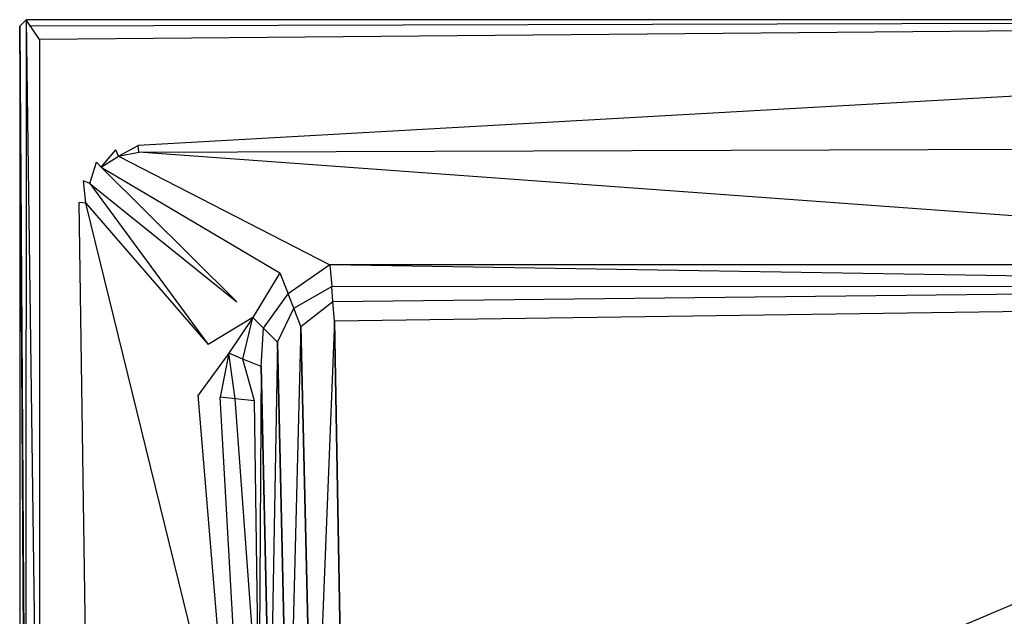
# Model space of a CAD drawing. Extents: x 0 to 1.7, y -0.9 to 0.
# Tile 5 of 6: x 0 to 0.74, y -0.45 to 0. Entities that reach past the tile are written whole.
import ezdxf

# ---------------------------------------------------------------- set-up
doc = ezdxf.new("R2010")
doc.units = 0
for name, color, linetype in [('L0_W_BA170SUB3LIV_4___REPLACEMT', 7, 'CONTINUOUS'), ('L1_W_BA170SUB3LIV_3___REPLACEMT', 7, 'CONTINUOUS'), ('L2_W_BA170SUB3LIV_2___REPLACEMT', 7, 'CONTINUOUS'), ('L3_W_BA170SUB3LIV_1___REPLACEMT', 7, 'CONTINUOUS')]:
    doc.layers.add(name, color=color, linetype=linetype)

msp = doc.modelspace()

# ---------------------------------------------------------------- linework, layer by layer
at = {"layer": 'L0_W_BA170SUB3LIV_4___REPLACEMT', "color": 8}
for points, invisible_edges in [([(0.004995, -0.007071, 0.45), (0.004995, 0, 0.445049), (0, -0.005, 0.445049), (0.004995, -0.007071, 0.45)], 13), ([(0, -0.005, 0.445049), (0.004995, 0, 0.415343), (0, -0.005, 0.415343), (0, -0.005, 0.445049)], 13), ([(0.004995, 0, 0.415343), (0, -0.005, 0.445049), (0.004995, 0, 0.445049), (0.004995, 0, 0.415343)], 14), ([(0.004995, 0, 0.445049), (0.004995, -0.007071, 0.45), (0.007064, -0.005, 0.45), (0.004995, 0, 0.445049)], 14), ([(0.007064, -0.005, 0.45), (1.695005, 0, 0.445049), (0.004995, 0, 0.445049), (0.007064, -0.005, 0.45)], 13), ([(0.004995, 0, 0.445049), (1.695005, 0, 0.415343), (0.004995, 0, 0.415343), (0.004995, 0, 0.445049)], 13), ([(1.695005, 0, 0.415343), (0.004995, 0, 0.445049), (1.695005, 0, 0.445049), (1.695005, 0, 0.415343)], 14), ([(1.695005, 0, 0.445049), (0.007064, -0.005, 0.45), (1.692936, -0.005, 0.45), (1.695005, 0, 0.445049)], 14), ([(0.004995, -0.743555, 0.45), (0, -0.005, 0.445049), (0, -0.745, 0.445049), (0.004995, -0.743555, 0.45)], 13), ([(0, -0.005, 0.445049), (0.004995, -0.743555, 0.45), (0.004995, -0.007071, 0.45), (0, -0.005, 0.445049)], 14), ([(0, -0.745, 0.445049), (0, -0.005, 0.415343), (0, -0.745, 0.415343), (0, -0.745, 0.445049)], 13), ([(0, -0.005, 0.415343), (0, -0.745, 0.445049), (0, -0.005, 0.445049), (0, -0.005, 0.415343)], 14)]:
    msp.add_3dface(points, dxfattribs=dict(at, invisible_edges=invisible_edges))
at = {"layer": 'L1_W_BA170SUB3LIV_3___REPLACEMT', "color": 8}
for points, invisible_edges in [([(0.004507, -0.752155, 0.415343), (0, -0.005, 0.415343), (0.004995, 0, 0.415343), (0.004507, -0.752155, 0.415343)], 10), ([(0.004507, -0.752155, 0.415343), (0.004995, 0, 0.415343), (0.014984, -0.74054, 0.415343), (0.004507, -0.752155, 0.415343)], 13), ([(0.004995, 0, 0.415343), (0.014984, -0.015, 0.415343), (0.014984, -0.74054, 0.415343), (0.004995, 0, 0.415343)], 13), ([(0.014984, -0.015, 0.415343), (0.004995, 0, 0.415343), (1.695005, 0, 0.415343), (0.014984, -0.015, 0.415343)], 10), ([(0.014984, -0.015, 0.415343), (1.695005, 0, 0.415343), (1.685016, -0.015, 0.415343), (0.014984, -0.015, 0.415343)], 13), ([(0, -0.005, 0.415343), (0.004507, -0.752155, 0.415343), (0, -0.745, 0.415343), (0, -0.005, 0.415343)], 13)]:
    msp.add_3dface(points, dxfattribs=dict(at, invisible_edges=invisible_edges))
at = {"layer": 'L2_W_BA170SUB3LIV_2___REPLACEMT', "color": 8}
for points, invisible_edges in [([(0.004995, -0.007071, 0.45), (0.007962, -0.748265, 0.45), (0.007064, -0.005, 0.45), (0.004995, -0.007071, 0.45)], 15), ([(0.007962, -0.748265, 0.45), (0.004995, -0.007071, 0.45), (0.004995, -0.743555, 0.45), (0.007962, -0.748265, 0.45)], 15), ([(0.007064, -0.005, 0.45), (0.007962, -0.748265, 0.45), (0.044953, -0.138065, 0.45), (0.007064, -0.005, 0.45)], 15), ([(0.007064, -0.005, 0.45), (0.044953, -0.138065, 0.45), (0.048303, -0.121804, 0.45), (0.007064, -0.005, 0.45)], 15), ([(0.007064, -0.005, 0.45), (0.048303, -0.121804, 0.45), (0.058111, -0.107634, 0.45), (0.007064, -0.005, 0.45)], 15), ([(0.007064, -0.005, 0.45), (0.058111, -0.107634, 0.45), (0.072723, -0.098208, 0.45), (0.007064, -0.005, 0.45)], 15), ([(0.007064, -0.005, 0.45), (0.072723, -0.098208, 0.45), (0.089431, -0.095, 0.45), (0.007064, -0.005, 0.45)], 15), ([(0.007064, -0.005, 0.45), (0.089431, -0.095, 0.45), (1.692936, -0.005, 0.45), (0.007064, -0.005, 0.45)], 15), ([(1.692936, -0.005, 0.45), (0.089431, -0.095, 0.45), (1.610508, -0.095, 0.45), (1.692936, -0.005, 0.45)], 14), ([(0.044953, -0.138065, 0.45), (0.007962, -0.748265, 0.45), (0.044953, -0.486778, 0.45), (0.044953, -0.138065, 0.45)], 15)]:
    msp.add_3dface(points, dxfattribs=dict(at, invisible_edges=invisible_edges))
at = {"layer": 'L3_W_BA170SUB3LIV_1___REPLACEMT', "color": 8}
for points, invisible_edges in [([(0.089431, -0.095, 0.45), (0.074615, -0.102936, 0.445049), (0.072723, -0.098208, 0.45), (0.089431, -0.095, 0.45)], 13), ([(0.074615, -0.102936, 0.445049), (0.089431, -0.095, 0.45), (0.089906, -0.1, 0.445049), (0.074615, -0.102936, 0.445049)], 14), ([(1.610508, -0.095, 0.45), (0.089906, -0.1, 0.445049), (0.089431, -0.095, 0.45), (1.610508, -0.095, 0.45)], 13), ([(0.089906, -0.1, 0.445049), (1.610508, -0.095, 0.45), (1.610033, -0.1, 0.445049), (0.089906, -0.1, 0.445049)], 14), ([(0.072723, -0.098208, 0.45), (0.061651, -0.111298, 0.445049), (0.058111, -0.107634, 0.45), (0.072723, -0.098208, 0.45)], 13), ([(0.061651, -0.111298, 0.445049), (0.072723, -0.098208, 0.45), (0.074615, -0.102936, 0.445049), (0.061651, -0.111298, 0.445049)], 14), ([(0.061651, -0.111298, 0.445049), (0.074615, -0.102936, 0.445049), (0.196528, -0.19128, 0.039062), (0.061651, -0.111298, 0.445049)], 14), ([(0.074615, -0.102936, 0.445049), (0.089906, -0.1, 0.445049), (0.234391, -0.185012, 0.039062), (0.074615, -0.102936, 0.445049)], 14), ([(0.074615, -0.102936, 0.445049), (0.234391, -0.185012, 0.039062), (0.196528, -0.19128, 0.039062), (0.074615, -0.102936, 0.445049)], 14), ([(0.089906, -0.1, 0.445049), (1.258638, -0.185139, 0.039062), (0.234391, -0.185012, 0.039062), (0.089906, -0.1, 0.445049)], 13), ([(1.258638, -0.185139, 0.039062), (0.089906, -0.1, 0.445049), (1.610033, -0.1, 0.445049), (1.258638, -0.185139, 0.039062)], 14), ([(0.058111, -0.107634, 0.45), (0.052989, -0.123813, 0.445049), (0.048303, -0.121804, 0.45), (0.058111, -0.107634, 0.45)], 13), ([(0.052989, -0.123813, 0.445049), (0.058111, -0.107634, 0.45), (0.061651, -0.111298, 0.445049), (0.052989, -0.123813, 0.445049)], 14), ([(0.061651, -0.111298, 0.445049), (0.164114, -0.212949, 0.039062), (0.052989, -0.123813, 0.445049), (0.061651, -0.111298, 0.445049)], 14), ([(0.061651, -0.111298, 0.445049), (0.196528, -0.19128, 0.039062), (0.164114, -0.212949, 0.039062), (0.061651, -0.111298, 0.445049)], 14), ([(0.048303, -0.121804, 0.45), (0.049948, -0.138575, 0.445049), (0.044953, -0.138065, 0.45), (0.048303, -0.121804, 0.45)], 13), ([(0.049948, -0.138575, 0.445049), (0.048303, -0.121804, 0.45), (0.052989, -0.123813, 0.445049), (0.049948, -0.138575, 0.445049)], 14), ([(0.052989, -0.123813, 0.445049), (0.142452, -0.245386, 0.039062), (0.049948, -0.138575, 0.445049), (0.052989, -0.123813, 0.445049)], 14), ([(0.052989, -0.123813, 0.445049), (0.164114, -0.212949, 0.039062), (0.142452, -0.245386, 0.039062), (0.052989, -0.123813, 0.445049)], 14), ([(0.044953, -0.138065, 0.45), (0.049948, -0.486599, 0.445049), (0.044953, -0.486778, 0.45), (0.044953, -0.138065, 0.45)], 13), ([(0.049948, -0.486599, 0.445049), (0.044953, -0.138065, 0.45), (0.049948, -0.138575, 0.445049), (0.049948, -0.486599, 0.445049)], 14), ([(0.049948, -0.138575, 0.445049), (0.134859, -0.483562, 0.039062), (0.049948, -0.486599, 0.445049), (0.049948, -0.138575, 0.445049)], 13), ([(0.134859, -0.483562, 0.039062), (0.049948, -0.138575, 0.445049), (0.134859, -0.283548, 0.039062), (0.134859, -0.483562, 0.039062)], 14), ([(0.049948, -0.138575, 0.445049), (0.142452, -0.245386, 0.039062), (0.134859, -0.283548, 0.039062), (0.049948, -0.138575, 0.445049)], 14), ([(0.234391, -0.185012, 0.039062), (0.20274, -0.207015, 0.016078), (0.196528, -0.19128, 0.039062), (0.234391, -0.185012, 0.039062)], 14), ([(0.20274, -0.207015, 0.016078), (0.234391, -0.185012, 0.039062), (0.235747, -0.201551, 0.016078), (0.20274, -0.207015, 0.016078)], 13), ([(0.234391, -0.185012, 0.039062), (1.257278, -0.201678, 0.016078), (0.235747, -0.201551, 0.016078), (0.234391, -0.185012, 0.039062)], 13), ([(1.257278, -0.201678, 0.016078), (0.234391, -0.185012, 0.039062), (1.258638, -0.185139, 0.039062), (1.257278, -0.201678, 0.016078)], 14), ([(0.196528, -0.19128, 0.039062), (0.176023, -0.224876, 0.016078), (0.164114, -0.212949, 0.039062), (0.196528, -0.19128, 0.039062)], 14), ([(0.176023, -0.224876, 0.016078), (0.196528, -0.19128, 0.039062), (0.20274, -0.207015, 0.016078), (0.176023, -0.224876, 0.016078)], 13), ([(0.20274, -0.207015, 0.016078), (0.184204, -0.23307, 0.005483), (0.176023, -0.224876, 0.016078), (0.20274, -0.207015, 0.016078)], 13), ([(0.184204, -0.23307, 0.005483), (0.20274, -0.207015, 0.016078), (0.207007, -0.217825, 0.005483), (0.184204, -0.23307, 0.005483)], 14), ([(0.235747, -0.201551, 0.016078), (0.207007, -0.217825, 0.005483), (0.20274, -0.207015, 0.016078), (0.235747, -0.201551, 0.016078)], 13), ([(0.207007, -0.217825, 0.005483), (0.235747, -0.201551, 0.016078), (0.236678, -0.212914, 0.005483), (0.207007, -0.217825, 0.005483)], 14), ([(1.257278, -0.201678, 0.016078), (0.236678, -0.212914, 0.005483), (0.235747, -0.201551, 0.016078), (1.257278, -0.201678, 0.016078)], 13), ([(0.236678, -0.212914, 0.005483), (1.257278, -0.201678, 0.016078), (1.256343, -0.21304, 0.005483), (0.236678, -0.212914, 0.005483)], 14), ([(0.176023, -0.224876, 0.016078), (0.142452, -0.245386, 0.039062), (0.164114, -0.212949, 0.039062), (0.176023, -0.224876, 0.016078)], 14), ([(0.236678, -0.212914, 0.005483), (0.212487, -0.231708), (0.207007, -0.217825, 0.005483), (0.236678, -0.212914, 0.005483)], 13), ([(0.212487, -0.231708), (0.236678, -0.212914, 0.005483), (0.237875, -0.227506), (0.212487, -0.231708)], 14), ([(1.256343, -0.21304, 0.005483), (0.237875, -0.227506), (0.236678, -0.212914, 0.005483), (1.256343, -0.21304, 0.005483)], 13), ([(0.237875, -0.227506), (1.256343, -0.21304, 0.005483), (1.255144, -0.227632), (0.237875, -0.227506)], 14), ([(0.207007, -0.217825, 0.005483), (0.19471, -0.243592), (0.184204, -0.23307, 0.005483), (0.207007, -0.217825, 0.005483)], 13), ([(0.19471, -0.243592), (0.207007, -0.217825, 0.005483), (0.212487, -0.231708), (0.19471, -0.243592)], 14), ([(0.142452, -0.245386, 0.039062), (0.176023, -0.224876, 0.016078), (0.158013, -0.251843, 0.016078), (0.142452, -0.245386, 0.039062)], 13), ([(0.176023, -0.224876, 0.016078), (0.168704, -0.256279, 0.005483), (0.158013, -0.251843, 0.016078), (0.176023, -0.224876, 0.016078)], 13), ([(0.168704, -0.256279, 0.005483), (0.176023, -0.224876, 0.016078), (0.184204, -0.23307, 0.005483), (0.168704, -0.256279, 0.005483)], 14), ([(0.221749, -0.627901), (0.212487, -0.231708), (0.237875, -0.227506), (0.221749, -0.627901)], 10), ([(0.221749, -0.627901), (0.237875, -0.227506), (0.245254, -0.65545), (0.221749, -0.627901)], 13), ([(0.245254, -0.65545), (0.237875, -0.227506), (1.255144, -0.227632), (0.245254, -0.65545)], 10), ([(0.245254, -0.65545), (1.255144, -0.227632), (0.272774, -0.67898), (0.245254, -0.65545)], 13), ([(0.272774, -0.67898), (1.255144, -0.227632), (0.303633, -0.697909), (0.272774, -0.67898)], 10), ([(0.303633, -0.697909), (1.255144, -0.227632), (0.337069, -0.711774), (0.303633, -0.697909)], 13), ([(0.337069, -0.711774), (1.255144, -0.227632), (0.372261, -0.720231), (0.337069, -0.711774)], 10), ([(0.372261, -0.720231), (1.255144, -0.227632), (0.408341, -0.723074), (0.372261, -0.720231)], 13), ([(0.408341, -0.723074), (1.255144, -0.227632), (0.444421, -0.720231), (0.408341, -0.723074)], 10), ([(0.444421, -0.720231), (1.255144, -0.227632), (0.593214, -0.638872), (0.444421, -0.720231)], 13), ([(0.593214, -0.638872), (1.255144, -0.227632), (0.666424, -0.59951), (0.593214, -0.638872)], 15), ([(0.666424, -0.59951), (1.255144, -0.227632), (0.752518, -0.572809), (0.666424, -0.59951)], 11), ([(0.184204, -0.23307, 0.005483), (0.182433, -0.261976), (0.168704, -0.256279, 0.005483), (0.184204, -0.23307, 0.005483)], 13), ([(0.182433, -0.261976), (0.184204, -0.23307, 0.005483), (0.19471, -0.243592), (0.182433, -0.261976)], 14), ([(0.202839, -0.597011), (0.19471, -0.243592), (0.212487, -0.231708), (0.202839, -0.597011)], 10), ([(0.202839, -0.597011), (0.212487, -0.231708), (0.221749, -0.627901), (0.202839, -0.597011)], 13), ([(0.158013, -0.251843, 0.016078), (0.134859, -0.283548, 0.039062), (0.142452, -0.245386, 0.039062), (0.158013, -0.251843, 0.016078)], 14), ([(0.18899, -0.563539), (0.182433, -0.261976), (0.19471, -0.243592), (0.18899, -0.563539)], 10), ([(0.18899, -0.563539), (0.19471, -0.243592), (0.202839, -0.597011), (0.18899, -0.563539)], 13), ([(0.134859, -0.283548, 0.039062), (0.158013, -0.251843, 0.016078), (0.151381, -0.285179, 0.016078), (0.134859, -0.283548, 0.039062)], 13), ([(0.158013, -0.251843, 0.016078), (0.162731, -0.286299, 0.005483), (0.151381, -0.285179, 0.016078), (0.158013, -0.251843, 0.016078)], 13), ([(0.162731, -0.286299, 0.005483), (0.158013, -0.251843, 0.016078), (0.168704, -0.256279, 0.005483), (0.162731, -0.286299, 0.005483)], 14), ([(0.168704, -0.256279, 0.005483), (0.177307, -0.287738), (0.162731, -0.286299, 0.005483), (0.168704, -0.256279, 0.005483)], 13), ([(0.177307, -0.287738), (0.168704, -0.256279, 0.005483), (0.182433, -0.261976), (0.177307, -0.287738)], 14), ([(0.180647, -0.528753), (0.177307, -0.287738), (0.182433, -0.261976), (0.180647, -0.528753)], 10), ([(0.180647, -0.528753), (0.182433, -0.261976), (0.18899, -0.563539), (0.180647, -0.528753)], 13), ([(0.134859, -0.283548, 0.039062), (0.151381, -0.48297, 0.016078), (0.134859, -0.483562, 0.039062), (0.134859, -0.283548, 0.039062)], 13), ([(0.151381, -0.48297, 0.016078), (0.134859, -0.283548, 0.039062), (0.151381, -0.285179, 0.016078), (0.151381, -0.48297, 0.016078)], 14), ([(0.151381, -0.285179, 0.016078), (0.162731, -0.482564, 0.005483), (0.151381, -0.48297, 0.016078), (0.151381, -0.285179, 0.016078)], 13), ([(0.162731, -0.482564, 0.005483), (0.151381, -0.285179, 0.016078), (0.162731, -0.286299, 0.005483), (0.162731, -0.482564, 0.005483)], 14), ([(0.162731, -0.286299, 0.005483), (0.177307, -0.482043), (0.162731, -0.482564, 0.005483), (0.162731, -0.286299, 0.005483)], 13), ([(0.177307, -0.482043), (0.162731, -0.286299, 0.005483), (0.177307, -0.287738), (0.177307, -0.482043)], 14), ([(0.177307, -0.287738), (0.180647, -0.528753), (0.177307, -0.482043), (0.177307, -0.287738)], 13)]:
    msp.add_3dface(points, dxfattribs=dict(at, invisible_edges=invisible_edges))

doc.saveas('drawing.dxf')
